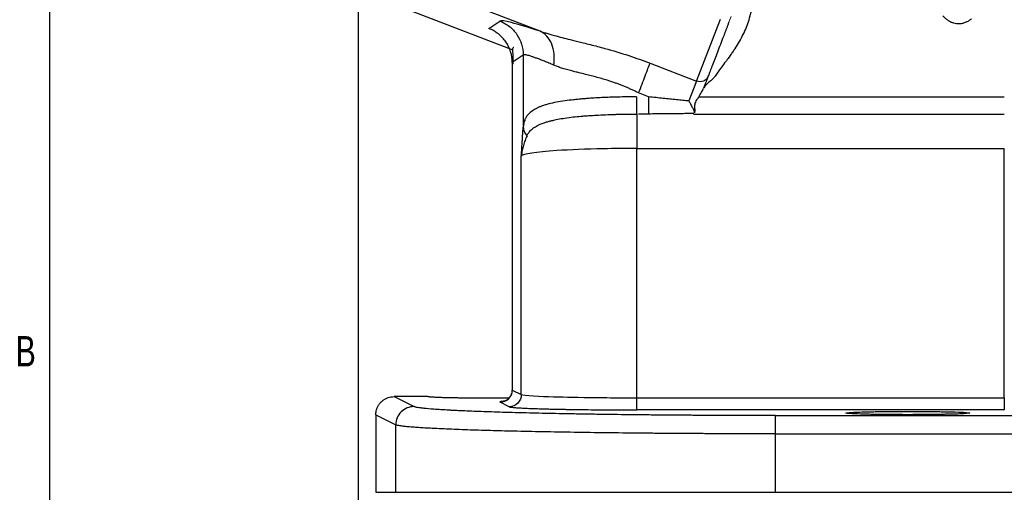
# Model space of a CAD drawing. Header units: inches. Extents: x 0.3 to 34.1, y 0.2 to 21.7.
# Tile 2 of 26: x 0.4 to 4.4, y 5.1 to 7. Entities that reach past the tile are written whole.
import ezdxf

# ---------------------------------------------------------------- set-up
doc = ezdxf.new("R2010")
doc.units = ezdxf.units.IN
doc.header["$MEASUREMENT"] = 0
doc.layers.add('SLD-0', color=7, linetype='Continuous', lineweight=25)
doc.styles.add('SLDTEXTSTYLE0', font='TXT', dxfattribs={"width": 0.75})
doc.dimstyles.new('SLDDIMSTYLE0', dxfattribs={"dimtxt": 0.125, "dimasz": 0.13, "dimexe": 0, "dimexo": 0.0625, "dimgap": 0.03125, "dimtad": 0, "dimtih": 1, "dimtoh": 1, "dimlfac": 0.8, "dimrnd": 1e-09, "dimzin": 12, "dimdsep": 46, "dimtxsty": 'SLDTEXTSTYLE0', "dimsah": 1, "dimcen": 0.09, "dimadec": 0, "dimazin": 3, "dimtfac": 1, "dimtofl": 0, "dimtmove": 0, "dimatfit": 3, "dimfxl": 1, "dimfrac": 2, "dimtolj": 1, "dimtzin": 12, "dimarcsym": 0})

# ---------------------------------------------------------------- blocks, each defined once
blk = doc.blocks.new('_D_3')
at = {"layer": 'SLD-0'}
for p, q in [((5.7703, 5.5582), (5.7703, 2.5426)), ((1.864, 5.0338), (1.864, 2.5426)), ((3.6125, 2.8477), (3.5744, 2.8477)), ((3.5744, 2.8477), (3.5744, 2.6492)), ((4.0281, 2.8477), (4.0662, 2.8477)), ((4.0662, 2.8477), (4.0662, 2.6492)), ((1.864, 2.6676), (3.4648, 2.6676)), ((3.5744, 2.6492), (3.6125, 2.6492)), ((4.0662, 2.6492), (4.0281, 2.6492)), ((5.7703, 2.6676), (4.1758, 2.6676))]:
    blk.add_line(p, q, dxfattribs=at)
for points in [[(1.864, 2.6676), (1.994, 2.6476), (1.994, 2.6876)], [(5.7703, 2.6676), (5.6403, 2.6876), (5.6403, 2.6476)]]:
    blk.add_solid(points, dxfattribs=at)
at = {"layer": 'SLD-0', "char_height": 0.125, "attachment_point": 1, "style": 'SLDTEXTSTYLE0'}
for s, insert in [('79.38', (3.6125, 2.8104)), ('3.13', (3.6587, 2.6233))]:
    blk.add_mtext(s, dxfattribs=dict(at, insert=insert))
blk = doc.blocks.new('_D_4')
at = {"layer": 'SLD-0'}
for p, q in [((1.7922, 7.1296), (1.7922, 2.0702)), ((5.7703, 5.5582), (5.7703, 2.0702)), ((3.6125, 2.3752), (3.5744, 2.3752)), ((3.5744, 2.3752), (3.5744, 2.1768)), ((4.0281, 2.3752), (4.0662, 2.3752)), ((4.0662, 2.3752), (4.0662, 2.1768)), ((1.7922, 2.1952), (3.4648, 2.1952)), ((5.7703, 2.1952), (4.1758, 2.1952)), ((3.5744, 2.1768), (3.6125, 2.1768)), ((4.0662, 2.1768), (4.0281, 2.1768))]:
    blk.add_line(p, q, dxfattribs=at)
for points in [[(1.7922, 2.1952), (1.9222, 2.1752), (1.9222, 2.2152)], [(5.7703, 2.1952), (5.6403, 2.2152), (5.6403, 2.1752)]]:
    blk.add_solid(points, dxfattribs=at)
at = {"layer": 'SLD-0', "char_height": 0.125, "attachment_point": 1, "style": 'SLDTEXTSTYLE0'}
for s, insert in [('80.84', (3.6125, 2.3379)), ('3.18', (3.6587, 2.1509))]:
    blk.add_mtext(s, dxfattribs=dict(at, insert=insert))

msp = doc.modelspace()

# ---------------------------------------------------------------- linework, layer by layer
at = {"color": 7, "linetype": 'Continuous', "lineweight": 25}
for p, q in [((2.5393, 6.9789), (2.0135, 7.1807)), ((1.9735, 7.0766), (2.4273, 6.9024)), ((2.3292, 6.9894), (2.3742, 7.0203)), ((3.1828, 6.7737), (3.2807, 7.0286)), ((2.4247, 6.8499), (2.4247, 5.4989)), ((2.4703, 6.8805), (2.4253, 6.8496)), ((2.4253, 6.8496), (2.4253, 5.5038)), ((2.4703, 6.8805), (2.4703, 6.5847)), ((2.9916, 6.8471), (3.1828, 6.7737)), ((3.1828, 6.7737), (3.1514, 6.6919)), ((2.9858, 6.709), (2.9446, 6.7248)), ((3.1926, 6.709), (4.4483, 6.709)), ((2.9858, 6.6382), (2.9446, 6.6382)), ((3.1719, 6.6382), (4.4483, 6.6382)), ((2.9368, 6.4968), (4.4483, 6.4968)), ((2.9368, 5.4722), (2.9368, 6.4968)), ((4.4483, 5.4722), (4.4483, 6.4968)), ((2.4624, 5.4853), (2.4624, 6.4658)), ((2.0784, 5.4769), (1.939, 5.4769)), ((1.939, 5.4769), (2.0212, 5.4359)), ((2.0784, 5.4771), (2.0784, 5.4769)), ((2.4109, 5.4706), (2.3328, 5.4702)), ((2.4253, 5.5038), (2.4624, 5.4853)), ((2.9368, 5.4722), (4.4483, 5.4722)), ((2.4125, 5.4353), (2.3754, 5.4538)), ((1.864, 5.402), (1.9463, 5.3609)), ((1.864, 5.402), (1.864, 5.0838)), ((4.4483, 5.4223), (2.9368, 5.4223)), ((3.5067, 5.3989), (8.0339, 5.3989)), ((1.9463, 5.0838), (1.9463, 5.3609)), ((3.5067, 5.324), (8.0339, 5.324)), ((3.5067, 5.324), (3.5067, 5.0838)), ((1.864, 5.0838), (1.9463, 5.0838)), ((3.5067, 5.0838), (8.0339, 5.0838)), ((3.7972, 5.0838), (3.7972, 5.0837)), ((4.3059, 5.0837), (4.3059, 5.0838))]:
    msp.add_line(p, q, dxfattribs=at)
at = {"color": 144, "linetype": 'Continuous', "lineweight": 18}
msp.add_line((3.3247, 7.0386), (3.3157, 7.0152), dxfattribs=at)
at = {"color": 8, "linetype": 'Continuous', "lineweight": 25}
for p, q in [((2.4253, 5.5038), (2.4264, 5.5046)), ((2.426, 5.5045), (2.4253, 5.5038))]:
    msp.add_line(p, q, dxfattribs=at)
at = {"color": 7, "linetype": 'Continuous', "lineweight": 25}
for points, knots in [([(3.3424, 6.9095), (3.354, 6.9272), (3.3651, 6.9457), (3.3844, 6.9844), (3.3926, 7.0047), (3.4053, 7.0462), (3.4099, 7.0673), (3.417, 7.1093), (3.4195, 7.1303), (3.4215, 7.1512)], [0, 0, 0, 0, 0.25, 0.25, 0.5, 0.5, 0.75, 0.75, 1, 1, 1, 1]), ([(2.5393, 6.9789), (2.4903, 6.9948), (2.4505, 7.0066), (2.3944, 7.0206), (2.3779, 7.0229), (2.3742, 7.0203)], [0, 0, 0, 0, 0.5, 0.5, 1, 1, 1, 1]), ([(2.3742, 7.0203), (2.3882, 7.0149), (2.4014, 7.0074), (2.425, 6.9888), (2.4354, 6.9777), (2.4524, 6.9529), (2.459, 6.9392), (2.468, 6.9105), (2.4703, 6.8955), (2.4703, 6.8805)], [0, 0, 0, 0, 0.25, 0.25, 0.5, 0.5, 0.75, 0.75, 1, 1, 1, 1]), ([(3.3157, 7.0152), (3.3142, 7.0114), (3.3114, 7.004), (3.3071, 6.9928), (3.3029, 6.9818), (3.2986, 6.9707), (3.2944, 6.9598), (3.2873, 6.9413), (3.2775, 6.9158), (3.2656, 6.8847), (3.2546, 6.8559), (3.2464, 6.8346), (3.2405, 6.8193), (3.2365, 6.8089), (3.2328, 6.7993), (3.2307, 6.7937), (3.2296, 6.7909)], [0, 0, 0, 0, 0.041063, 0.081971, 0.122801, 0.16363, 0.204537, 0.245599, 0.372719, 0.500011, 0.62713, 0.754423, 0.815884, 0.877125, 0.938409, 1, 1, 1, 1]), ([(4.1956, 7.042), (4.1973, 7.0401), (4.2005, 7.0364), (4.2058, 7.0313), (4.2113, 7.0267), (4.217, 7.0227), (4.2229, 7.0192), (4.2306, 7.0154), (4.2403, 7.0121), (4.251, 7.0101), (4.2607, 7.0096), (4.2708, 7.0102), (4.2823, 7.0126), (4.2941, 7.0172), (4.3048, 7.0231), (4.311, 7.0279), (4.3141, 7.0304)], [0, 0, 0, 0, 0.056654, 0.111517, 0.164876, 0.217043, 0.268351, 0.319152, 0.40919, 0.498362, 0.562474, 0.626917, 0.724887, 0.824965, 0.910871, 1, 1, 1, 1]), ([(2.4253, 6.8496), (2.4253, 6.8646), (2.423, 6.8796), (2.414, 6.9083), (2.4074, 6.922), (2.3904, 6.9467), (2.38, 6.9578), (2.3564, 6.9765), (2.3432, 6.984), (2.3292, 6.9894)], [0, 0, 0, 0, 0.25, 0.25, 0.5, 0.5, 0.75, 0.75, 1, 1, 1, 1]), ([(2.5393, 6.9789), (2.5599, 6.9719), (2.5821, 6.9653), (2.6269, 6.9532), (2.6492, 6.9476), (2.6871, 6.9382), (2.702, 6.9346), (2.7267, 6.9284), (2.7364, 6.926), (2.7655, 6.9186), (2.7854, 6.9134), (2.8379, 6.8989), (2.8712, 6.889), (2.9337, 6.8685), (2.9629, 6.8581), (2.9916, 6.8471)], [0, 0, 0, 0, 0.189996, 0.189996, 0.361259, 0.361259, 0.468299, 0.468299, 0.535199, 0.535199, 0.668998, 0.668998, 0.883078, 0.883078, 1.070397, 1.070397, 1.070397, 1.070397]), ([(2.4316, 6.9121), (2.4305, 6.9118), (2.4263, 6.9104), (2.4261, 6.8989), (2.428, 6.8767), (2.4273, 6.8543), (2.427, 6.8434)], [0, 0, 0, 0, 0.109885, 0.431843, 0.724418, 1, 1, 1, 1]), ([(3.3424, 6.9095), (3.3395, 6.9051), (3.3333, 6.896), (3.3233, 6.8817), (3.3161, 6.8718), (3.3123, 6.8667)], [0, 0, 0, 0, 0.299431, 0.632733, 1, 1, 1, 1]), ([(2.5958, 6.8391), (2.5924, 6.8405), (2.5855, 6.8434), (2.5758, 6.8475), (2.5664, 6.8513), (2.5574, 6.855), (2.5489, 6.8584), (2.5408, 6.8615), (2.5331, 6.8644), (2.5259, 6.8671), (2.5192, 6.8696), (2.5128, 6.8718), (2.5052, 6.8744), (2.4968, 6.877), (2.4883, 6.8793), (2.4814, 6.8809), (2.4761, 6.8816), (2.4722, 6.8815), (2.4709, 6.8808), (2.4703, 6.8805)], [0, 0, 0, 0, 0.047761, 0.095129, 0.142112, 0.188719, 0.234958, 0.280838, 0.326367, 0.371556, 0.416413, 0.460947, 0.505169, 0.58832, 0.671106, 0.753597, 0.835862, 0.917973, 1, 1, 1, 1]), ([(2.9446, 6.7248), (2.9542, 6.7496), (2.9637, 6.7743), (2.9801, 6.8171), (2.987, 6.835), (2.9916, 6.8471)], [0, 0, 0, 0, 0.5, 0.5, 1, 1, 1, 1]), ([(3.3123, 6.8667), (3.3077, 6.8604), (3.2973, 6.8464), (3.2868, 6.8324), (3.281, 6.8246)], [0, 0, 0, 0, 0.443188, 1, 1, 1, 1]), ([(2.9446, 6.7248), (2.9402, 6.727), (2.9312, 6.7315), (2.9176, 6.7378), (2.904, 6.7439), (2.8904, 6.7498), (2.8768, 6.7553), (2.8631, 6.7606), (2.839, 6.7694), (2.8028, 6.7811), (2.7641, 6.7917), (2.7312, 6.7999), (2.7084, 6.8055), (2.6873, 6.8107), (2.6679, 6.8156), (2.6481, 6.8209), (2.6285, 6.8269), (2.6112, 6.8328), (2.6008, 6.837), (2.5958, 6.8391)], [0, 0, 0, 0, 0.036763, 0.07338, 0.109862, 0.146224, 0.182477, 0.218635, 0.254711, 0.373765, 0.504509, 0.566739, 0.646013, 0.698987, 0.751947, 0.820923, 0.885244, 0.944928, 1, 1, 1, 1]), ([(3.281, 6.8246), (3.2764, 6.8183), (3.2681, 6.8071), (3.2602, 6.7957), (3.2566, 6.7906)], [0, 0, 0, 0, 0.55538, 1, 1, 1, 1]), ([(3.2296, 6.7909), (3.2265, 6.7829), (3.2197, 6.7763), (3.2024, 6.77), (3.192, 6.7702), (3.1828, 6.7737)], [0, 0, 0, 0, 0.5, 0.5, 1, 1, 1, 1]), ([(3.2496, 6.7822), (3.2483, 6.7809), (3.2453, 6.7781), (3.2399, 6.7737), (3.2349, 6.7697), (3.2307, 6.7663), (3.2265, 6.7627), (3.2215, 6.7577), (3.2165, 6.7511), (3.2141, 6.7464), (3.213, 6.7441)], [0, 0, 0, 0, 0.105327, 0.232944, 0.389036, 0.462123, 0.537175, 0.703671, 0.856888, 1, 1, 1, 1]), ([(3.2566, 6.7906), (3.2556, 6.7892), (3.2534, 6.7862), (3.2509, 6.7836), (3.2496, 6.7822)], [0, 0, 0, 0, 0.485387, 1, 1, 1, 1]), ([(3.1918, 6.7096), (3.1939, 6.7126), (3.1982, 6.7184), (3.2036, 6.7273), (3.2082, 6.7359), (3.2106, 6.7417), (3.2118, 6.7445)], [0, 0, 0, 0, 0.2737329, 0.5328383, 0.7755181, 1, 1, 1, 1]), ([(2.9353, 6.7089), (2.9304, 6.7089), (2.9205, 6.7088), (2.9057, 6.7087), (2.8911, 6.7084), (2.8765, 6.7082), (2.8621, 6.7078), (2.8479, 6.7075), (2.8339, 6.707), (2.8202, 6.7066), (2.8067, 6.706), (2.7936, 6.7055), (2.7809, 6.7048), (2.7686, 6.7042), (2.7536, 6.7032), (2.7357, 6.702), (2.7167, 6.7006), (2.7012, 6.6991), (2.6898, 6.698), (2.6823, 6.6972), (2.6665, 6.6955), (2.641, 6.6923), (2.6067, 6.6868), (2.5795, 6.681), (2.5606, 6.6758), (2.5499, 6.6724), (2.5429, 6.6695), (2.5356, 6.6665), (2.5234, 6.6607), (2.5065, 6.6511), (2.4937, 6.6406), (2.4867, 6.6322), (2.4836, 6.6277), (2.4811, 6.623), (2.4785, 6.6178), (2.4758, 6.6114), (2.4733, 6.6033), (2.4713, 6.5942), (2.4706, 6.5879), (2.4703, 6.5847)], [0, 0, 0, 0, 0.0203, 0.040571, 0.060779, 0.080892, 0.100876, 0.120694, 0.140309, 0.159685, 0.178782, 0.197563, 0.215989, 0.234023, 0.251625, 0.282562, 0.314808, 0.340169, 0.358836, 0.371288, 0.377795, 0.438591, 0.503555, 0.566504, 0.601377, 0.629634, 0.645757, 0.661056, 0.692416, 0.754782, 0.825575, 0.84213, 0.860935, 0.881111, 0.896036, 0.917562, 0.948351, 0.974482, 1, 1, 1, 1]), ([(2.9353, 6.7089), (2.9354, 6.6935), (2.9358, 6.6628), (2.9365, 6.6434), (2.9368, 6.6382)], [-0.9999984, -0.9999984, -0.9999984, -0.9999984, -0.4999984, 0, 0, 0, 0]), ([(2.9858, 6.709), (2.9858, 6.6936), (2.9858, 6.6782), (2.9858, 6.6531), (2.9858, 6.6434), (2.9858, 6.6382)], [0, 0, 0, 0, 0.5, 0.5, 1, 1, 1, 1]), ([(3.1514, 6.6919), (3.1432, 6.6926), (3.1263, 6.6942), (3.1004, 6.6966), (3.0733, 6.6994), (3.0452, 6.7023), (3.0159, 6.7055), (2.996, 6.7078), (2.9858, 6.709)], [0, 0, 0, 0, 0.149701, 0.306179, 0.469441, 0.639495, 0.816346, 1, 1, 1, 1]), ([(3.1514, 6.6919), (3.152, 6.6907), (3.1535, 6.6877), (3.1563, 6.6825), (3.16, 6.6757), (3.1638, 6.6688), (3.1674, 6.6619), (3.1702, 6.656), (3.1723, 6.6504), (3.1733, 6.6458), (3.1728, 6.6435), (3.1726, 6.6424)], [0, 0, 0, 0, 0.055763, 0.139114, 0.251612, 0.392352, 0.502622, 0.632885, 0.752017, 0.878538, 1, 1, 1, 1]), ([(3.1926, 6.709), (3.1913, 6.7073), (3.1892, 6.7045), (3.185, 6.6989), (3.1803, 6.692), (3.176, 6.6826), (3.1748, 6.6747), (3.1747, 6.6683), (3.1749, 6.6637), (3.1751, 6.6597), (3.1754, 6.6548), (3.1755, 6.6491), (3.1745, 6.6454), (3.174, 6.6437)], [0, 0, 0, 0, 0.075658, 0.125624, 0.250991, 0.375931, 0.500623, 0.561186, 0.64332, 0.696832, 0.750368, 0.881341, 1, 1, 1, 1]), ([(3.1719, 6.6407), (3.1621, 6.6404), (3.1423, 6.6399), (3.1121, 6.6393), (3.0814, 6.6389), (3.0501, 6.6385), (3.0182, 6.6383), (2.9967, 6.6383), (2.9858, 6.6382)], [0, 0, 0, 0, 0.158835, 0.320752, 0.48579, 0.653987, 0.825379, 1, 1, 1, 1]), ([(3.1719, 6.6382), (3.1718, 6.6387), (3.1718, 6.6396), (3.1719, 6.6403), (3.1719, 6.6407)], [0, 0, 0, 0, 0.552339, 1, 1, 1, 1]), ([(2.4858, 6.549), (2.4865, 6.5505), (2.4882, 6.554), (2.4915, 6.5595), (2.4963, 6.5661), (2.5026, 6.5728), (2.5105, 6.5796), (2.5221, 6.5877), (2.5375, 6.5956), (2.5546, 6.6022), (2.57, 6.6069), (2.5817, 6.6099), (2.5921, 6.6122), (2.6009, 6.6142), (2.6173, 6.6176), (2.6421, 6.6219), (2.6741, 6.6261), (2.702, 6.6289), (2.7245, 6.6306), (2.7412, 6.6317), (2.7598, 6.6328), (2.7847, 6.6342), (2.8126, 6.6355), (2.8386, 6.6365), (2.8591, 6.6371), (2.8809, 6.6376), (2.9075, 6.638), (2.9266, 6.6382), (2.9368, 6.6382)], [0, 0, 0, 0, 0.01756, 0.040257, 0.069249, 0.105454, 0.140234, 0.180085, 0.24761, 0.297603, 0.334576, 0.373781, 0.388702, 0.409358, 0.43688, 0.499846, 0.567729, 0.625495, 0.655367, 0.688206, 0.713153, 0.75078, 0.813216, 0.849785, 0.875563, 0.911069, 0.952594, 1, 1, 1, 1]), ([(2.9368, 6.6381), (2.9368, 6.6302), (2.9368, 6.5961), (2.9368, 6.5348), (2.9368, 6.4968)], [0, 0, 0, 0, 0.3105074, 0.8105074, 0.8105074, 0.8105074, 0.8105074]), ([(2.4624, 6.4658), (2.4629, 6.4729), (2.4633, 6.4801), (2.4643, 6.4954), (2.4648, 6.5035), (2.4657, 6.5166), (2.466, 6.5217), (2.4665, 6.5292), (2.4666, 6.5317), (2.4671, 6.5381), (2.4673, 6.5421), (2.468, 6.5523), (2.4684, 6.5585), (2.4693, 6.5714), (2.4698, 6.5781), (2.4703, 6.5847)], [0, 0, 0, 0, 0.0691049, 0.0691049, 0.1313966, 0.1313966, 0.170329, 0.170329, 0.1946617, 0.1946617, 0.2433271, 0.2433271, 0.3211918, 0.3211918, 0.3893234, 0.3893234, 0.3893234, 0.3893234]), ([(2.4703, 6.5847), (2.4705, 6.5784), (2.4735, 6.5656), (2.481, 6.5542), (2.4858, 6.549)], [-1, -1, -1, -1, -0.5, 0, 0, 0, 0]), ([(2.486, 6.5491), (2.4846, 6.546), (2.4818, 6.5397), (2.4779, 6.5298), (2.4742, 6.5194), (2.4701, 6.5059), (2.4655, 6.4881), (2.4635, 6.4738), (2.4624, 6.4658)], [0, 0, 0, 0, 0.115251, 0.236217, 0.362899, 0.495326, 0.718311, 1, 1, 1, 1]), ([(2.9368, 6.4968), (2.8903, 6.4968), (2.8438, 6.4963), (2.728, 6.4939), (2.662, 6.4913), (2.5222, 6.482), (2.469, 6.4741), (2.4625, 6.4658), (2.4625, 6.4658), (2.4624, 6.4658)], [0, 0, 0, 0, 0.293785, 0.293785, 0.763841, 0.763841, 1.51593, 1.51593, 1.518437, 1.518437, 1.518437, 1.518437]), ([(1.864, 5.402), (1.8641, 5.404), (1.8642, 5.4079), (1.8649, 5.4138), (1.8661, 5.4196), (1.8677, 5.4253), (1.8697, 5.4308), (1.8722, 5.4361), (1.8751, 5.4413), (1.8784, 5.4461), (1.882, 5.4507), (1.8871, 5.4562), (1.8941, 5.4623), (1.9036, 5.4683), (1.9144, 5.4731), (1.9264, 5.4763), (1.9348, 5.4767), (1.939, 5.4769)], [0, 0, 0, 0, 0.050427, 0.100758, 0.150993, 0.201132, 0.251178, 0.301131, 0.350991, 0.400761, 0.450441, 0.500032, 0.590827, 0.686217, 0.786208, 0.890801, 1, 1, 1, 1]), ([(2.3328, 5.4702), (2.3291, 5.4702), (2.3216, 5.4702), (2.3104, 5.4703), (2.2992, 5.4703), (2.288, 5.4703), (2.2767, 5.4704), (2.2656, 5.4705), (2.2544, 5.4706), (2.2434, 5.4707), (2.2325, 5.4708), (2.2217, 5.4709), (2.2112, 5.471), (2.2008, 5.4712), (2.1906, 5.4714), (2.1807, 5.4716), (2.1711, 5.4718), (2.1618, 5.472), (2.1527, 5.4722), (2.1437, 5.4724), (2.1347, 5.4727), (2.1256, 5.473), (2.1167, 5.4734), (2.1081, 5.4738), (2.1001, 5.4742), (2.0929, 5.4747), (2.0869, 5.4752), (2.0822, 5.4757), (2.079, 5.4763), (2.0786, 5.4767), (2.0784, 5.4769)], [0, 0, 0, 0, 0.027886, 0.055962, 0.084228, 0.112685, 0.141333, 0.170171, 0.1992, 0.22842, 0.25783, 0.287431, 0.317223, 0.347205, 0.377379, 0.407743, 0.438298, 0.469044, 0.499982, 0.532236, 0.567131, 0.604666, 0.644843, 0.687659, 0.733117, 0.781214, 0.831951, 0.885328, 0.941344, 1, 1, 1, 1]), ([(2.3754, 5.4538), (2.3884, 5.4539), (2.4014, 5.4593), (2.4199, 5.4778), (2.4253, 5.4908), (2.4253, 5.5038)], [0, 0, 0, 0, 0.5, 0.5, 1, 1, 1, 1]), ([(2.4247, 5.5045), (2.4242, 5.4993), (2.4231, 5.4884), (2.4165, 5.4765), (2.4097, 5.4687), (2.4037, 5.4638), (2.3976, 5.4603), (2.3926, 5.4582), (2.3893, 5.4575), (2.3895, 5.4575), (2.3896, 5.4575)], [0, 0, 0, 0, 0.144736, 0.299508, 0.3851, 0.478653, 0.584795, 0.711713, 0.872068, 1, 1, 1, 1]), ([(2.4624, 5.4853), (2.4624, 5.4722), (2.457, 5.4592), (2.4385, 5.4407), (2.4256, 5.4353), (2.4125, 5.4353)], [0, 0, 0, 0, 0.5, 0.5, 1, 1, 1, 1]), ([(2.4624, 5.4853), (2.4661, 5.4832), (2.4855, 5.4811), (2.5657, 5.4771), (2.6258, 5.4753), (2.7415, 5.4734), (2.7903, 5.4728), (2.8723, 5.4723), (2.9046, 5.4722), (2.9368, 5.4722)], [0.038781, 0.038781, 0.038781, 0.038781, 0.20353, 0.20353, 0.529177, 0.529177, 1.050214, 1.050214, 1.628238, 1.628238, 1.628238, 1.628238]), ([(2.9368, 5.4223), (2.9368, 5.4226), (2.9368, 5.4281), (2.9368, 5.4466), (2.9368, 5.4594), (2.9368, 5.4722)], [0, 0, 0, 0, 0.5, 0.5, 1, 1, 1, 1]), ([(4.4483, 5.4722), (4.4483, 5.4594), (4.4483, 5.4466), (4.4483, 5.4281), (4.4483, 5.4226), (4.4483, 5.4223)], [0, 0, 0, 0, 0.5, 0.5, 1, 1, 1, 1]), ([(2.0212, 5.4359), (2.0114, 5.4358), (2.0016, 5.4339), (1.9835, 5.4264), (1.9752, 5.4208), (1.9613, 5.4069), (1.9558, 5.3986), (1.9483, 5.3805), (1.9463, 5.3707), (1.9463, 5.3609)], [0, 0, 0, 0, 0.25, 0.25, 0.5, 0.5, 0.75, 0.75, 1, 1, 1, 1]), ([(3.5067, 5.3989), (3.4932, 5.3989), (3.4697, 5.3989), (3.4226, 5.399), (3.3656, 5.3991), (3.2955, 5.3993), (3.2375, 5.3996), (3.1948, 5.3998), (3.1718, 5.3999), (3.1494, 5.4001), (3.1232, 5.4003), (3.0779, 5.4006), (3.0214, 5.4011), (2.9331, 5.4019), (2.8469, 5.4029), (2.7642, 5.4041), (2.7184, 5.4049), (2.6892, 5.4053), (2.6696, 5.4057), (2.6363, 5.4063), (2.5891, 5.4072), (2.5346, 5.4084), (2.4793, 5.4097), (2.4295, 5.411), (2.3662, 5.4128), (2.3103, 5.4146), (2.2573, 5.4167), (2.2305, 5.4179), (2.2129, 5.4187), (2.2013, 5.4192), (2.1871, 5.4199), (2.1711, 5.4207), (2.1524, 5.4218), (2.1285, 5.4232), (2.095, 5.4255), (2.0675, 5.4279), (2.047, 5.4303), (2.0363, 5.4319), (2.0289, 5.4334), (2.0241, 5.4346), (2.0222, 5.4354), (2.0212, 5.4359)], [0, 0, 0, 0, 0.0178579, 0.031251, 0.0625005, 0.0937498, 0.125, 0.1406255, 0.1516393, 0.1562517, 0.1712633, 0.1875054, 0.2187561, 0.2500074, 0.3124938, 0.3444114, 0.3750129, 0.3837317, 0.3906386, 0.4062643, 0.4375158, 0.4687671, 0.5000184, 0.5364847, 0.5625208, 0.6250058, 0.6561361, 0.6875076, 0.693059, 0.7031337, 0.7187589, 0.7333785, 0.7500113, 0.7764598, 0.8125133, 0.8750032, 0.9043035, 0.9374998, 0.9580914, 0.9789364, 1, 1, 1, 1]), ([(2.4125, 5.4353), (2.4128, 5.4352), (2.4134, 5.4349), (2.4148, 5.4345), (2.4167, 5.4341), (2.4191, 5.4337), (2.422, 5.4333), (2.4266, 5.4328), (2.4322, 5.4322), (2.4421, 5.4314), (2.4533, 5.4307), (2.4676, 5.4298), (2.4837, 5.429), (2.5057, 5.4281), (2.5375, 5.4271), (2.5678, 5.4262), (2.5951, 5.4256), (2.6153, 5.4252), (2.6301, 5.4249), (2.6407, 5.4247), (2.6479, 5.4245), (2.6685, 5.4242), (2.7021, 5.4237), (2.7486, 5.4232), (2.7883, 5.4228), (2.8201, 5.4226), (2.8421, 5.4225), (2.8656, 5.4224), (2.8887, 5.4223), (2.9136, 5.4223), (2.9289, 5.4223), (2.9368, 5.4223)], [0, 0, 0, 0, 0.018025, 0.036713, 0.056019, 0.075894, 0.096275, 0.117093, 0.156611, 0.178191, 0.240717, 0.272457, 0.304465, 0.369127, 0.427486, 0.500042, 0.534913, 0.565679, 0.598396, 0.603459, 0.614713, 0.630994, 0.695646, 0.759361, 0.82187, 0.852605, 0.882951, 0.906095, 0.942381, 0.970255, 1, 1, 1, 1]), ([(4.0515, 5.4027), (4.0478, 5.4027), (4.0404, 5.4027), (4.0292, 5.4027), (4.018, 5.4028), (4.0067, 5.4028), (3.9955, 5.4029), (3.9843, 5.403), (3.9732, 5.4031), (3.9622, 5.4032), (3.9513, 5.4033), (3.9405, 5.4034), (3.9299, 5.4035), (3.9195, 5.4037), (3.9094, 5.4039), (3.8995, 5.404), (3.8898, 5.4042), (3.8805, 5.4045), (3.8544, 5.4051), (3.8127, 5.4067), (3.7909, 5.4091), (3.8051, 5.4114), (3.8342, 5.4129), (3.8643, 5.4139), (3.8886, 5.4145), (3.9069, 5.4149), (3.9262, 5.4152), (3.9463, 5.4155), (3.9669, 5.4157), (3.9879, 5.4158), (4.0091, 5.416), (4.0303, 5.416), (4.0445, 5.416), (4.0515, 5.416)], [0, 0, 0, 0, 0.013977, 0.028049, 0.042217, 0.056481, 0.07084, 0.085294, 0.099844, 0.11449, 0.129231, 0.144067, 0.159, 0.174028, 0.189151, 0.204371, 0.219686, 0.235097, 0.250603, 0.355438, 0.499554, 0.600471, 0.683793, 0.749454, 0.778654, 0.807513, 0.836032, 0.86421, 0.892048, 0.919546, 0.946704, 0.973522, 1, 1, 1, 1]), ([(4.0515, 5.416), (4.0553, 5.416), (4.0627, 5.416), (4.0739, 5.416), (4.0852, 5.416), (4.0964, 5.4159), (4.1076, 5.4159), (4.1188, 5.4158), (4.1299, 5.4157), (4.141, 5.4156), (4.1519, 5.4155), (4.1626, 5.4154), (4.1732, 5.4152), (4.1836, 5.4151), (4.1938, 5.4149), (4.2037, 5.4147), (4.2133, 5.4145), (4.2226, 5.4143), (4.2487, 5.4137), (4.2904, 5.4121), (4.3122, 5.4097), (4.298, 5.4074), (4.2689, 5.4058), (4.2388, 5.4048), (4.2145, 5.4043), (4.1962, 5.4039), (4.1769, 5.4036), (4.1568, 5.4033), (4.1362, 5.4031), (4.1152, 5.4029), (4.094, 5.4028), (4.0728, 5.4027), (4.0586, 5.4027), (4.0515, 5.4027)], [0, 0, 0, 0, 0.013983, 0.02806, 0.042232, 0.056499, 0.070861, 0.085317, 0.099869, 0.114515, 0.129256, 0.144092, 0.159023, 0.174049, 0.18917, 0.204386, 0.219697, 0.235102, 0.250603, 0.355438, 0.499554, 0.600471, 0.683793, 0.749454, 0.778644, 0.807495, 0.836009, 0.864185, 0.892023, 0.919523, 0.946686, 0.973512, 1, 1, 1, 1]), ([(3.5067, 5.324), (3.4972, 5.324), (3.4784, 5.324), (3.4501, 5.324), (3.4218, 5.324), (3.3936, 5.3241), (3.3653, 5.3241), (3.337, 5.3242), (3.3088, 5.3243), (3.2806, 5.3244), (3.2524, 5.3245), (3.2243, 5.3246), (3.1962, 5.3247), (3.1683, 5.3249), (3.1404, 5.3251), (3.1126, 5.3252), (3.0849, 5.3254), (3.0573, 5.3256), (3.0298, 5.3258), (3.0025, 5.326), (2.9753, 5.3263), (2.9109, 5.3269), (2.8101, 5.328), (2.6771, 5.3298), (2.5492, 5.3321), (2.4342, 5.3345), (2.3306, 5.3372), (2.2375, 5.3401), (2.1509, 5.3434), (2.0964, 5.3461), (2.0655, 5.3479), (2.0527, 5.3486), (2.0399, 5.3495), (2.0272, 5.3504), (2.0148, 5.3513), (2.0028, 5.3523), (1.9915, 5.3534), (1.9809, 5.3545), (1.9712, 5.3557), (1.9627, 5.3569), (1.9555, 5.3582), (1.9497, 5.3595), (1.9475, 5.3604), (1.9463, 5.3609)], [0, 0, 0, 0, 0.011906, 0.023825, 0.035758, 0.047704, 0.059663, 0.071636, 0.083623, 0.095622, 0.107636, 0.119662, 0.131702, 0.143756, 0.155823, 0.167903, 0.179997, 0.192105, 0.204225, 0.21636, 0.228507, 0.240669, 0.303334, 0.367439, 0.432985, 0.499971, 0.558681, 0.621466, 0.688327, 0.759261, 0.772763, 0.787101, 0.802275, 0.818285, 0.835132, 0.852814, 0.871333, 0.890687, 0.910878, 0.931904, 0.953767, 0.976465, 1, 1, 1, 1]), ([(1.9463, 5.0838), (1.9468, 5.0838), (1.9478, 5.0838), (1.95, 5.0838), (1.9525, 5.0838), (1.9556, 5.0838), (1.9591, 5.0838), (1.963, 5.0838), (1.9674, 5.0838), (1.9723, 5.0838), (1.9776, 5.0838), (1.9834, 5.0838), (1.999, 5.0838), (2.0298, 5.0838), (2.0856, 5.0838), (2.154, 5.0838), (2.2347, 5.0838), (2.3267, 5.0838), (2.4295, 5.0838), (2.5419, 5.0838), (2.663, 5.0838), (2.7916, 5.0838), (2.9268, 5.0838), (3.0671, 5.0838), (3.1794, 5.0838), (3.2605, 5.0838), (3.3095, 5.0838), (3.3586, 5.0838), (3.4078, 5.0838), (3.4572, 5.0838), (3.4901, 5.0838), (3.5067, 5.0838)], [0, 0, 0, 0, 0.011391, 0.022767, 0.034132, 0.045488, 0.05684, 0.068189, 0.079541, 0.090898, 0.102264, 0.113641, 0.125034, 0.187523, 0.250024, 0.312512, 0.375013, 0.437502, 0.500002, 0.562491, 0.624991, 0.68748, 0.74998, 0.812469, 0.874969, 0.895841, 0.916671, 0.937482, 0.958293, 0.979125, 1, 1, 1, 1])]:
    msp.add_open_spline(points, degree=3, knots=knots, dxfattribs=at)
for points in [[(2.5958, 6.8391), (2.6004, 6.87), (2.5944, 6.9318), (2.5602, 6.9697), (2.5393, 6.9789)], [(3.2296, 6.7909), (3.2253, 6.7797), (3.2192, 6.7639), (3.2118, 6.7445)], [(3.5067, 5.3989), (3.5067, 5.3984), (3.5067, 5.3817), (3.5067, 5.3433), (3.5067, 5.324)]]:
    msp.add_open_spline(points, degree=3, dxfattribs=at)
at = {"color": 8, "linetype": 'Continuous', "lineweight": 25}
msp.add_open_spline([(2.395, 5.4581), (2.3916, 5.4578), (2.3725, 5.4565), (2.3741, 5.455), (2.3754, 5.4538)], degree=3, knots=[0, 0, 0, 0, 0.180798, 1, 1, 1, 1], dxfattribs=at)
at = {"layer": 'SLD-0'}
msp.add_line((0.5229, 21.4106), (0.5229, 0.4106), dxfattribs=at)

# ---------------------------------------------------------------- texts
at = {"color": 7, "linetype": 'Continuous', "lineweight": 0, "insert": (0.3826, 5.7259), "char_height": 0.125, "attachment_point": 1, "style": 'SLDTEXTSTYLE0'}
msp.add_mtext('B', dxfattribs=at)

# ---------------------------------------------------------------- dimensions: what is measured, and where the dimension line sits
at = {"layer": 'SLD-0'}
for base, p1, p2, picture, middle in [((1.7922, 2.1952), (5.7703, 5.6082), (1.7922, 7.1796), '_D_4', (3.8203, 2.1952)), ((1.864049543, 2.6676362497), (5.770299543, 5.608152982), (1.864049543, 5.083777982), '_D_3', (3.8203230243, 2.6676362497))]:
    dim = msp.add_linear_dim(base=base, p1=p1, p2=p2, dimstyle='SLDDIMSTYLE0', dxfattribs=at)
    dim.commit()
    dim.dimension.update_dxf_attribs({"geometry": picture, "text_midpoint": middle, "dimtype": 160})

doc.saveas('drawing.dxf')
